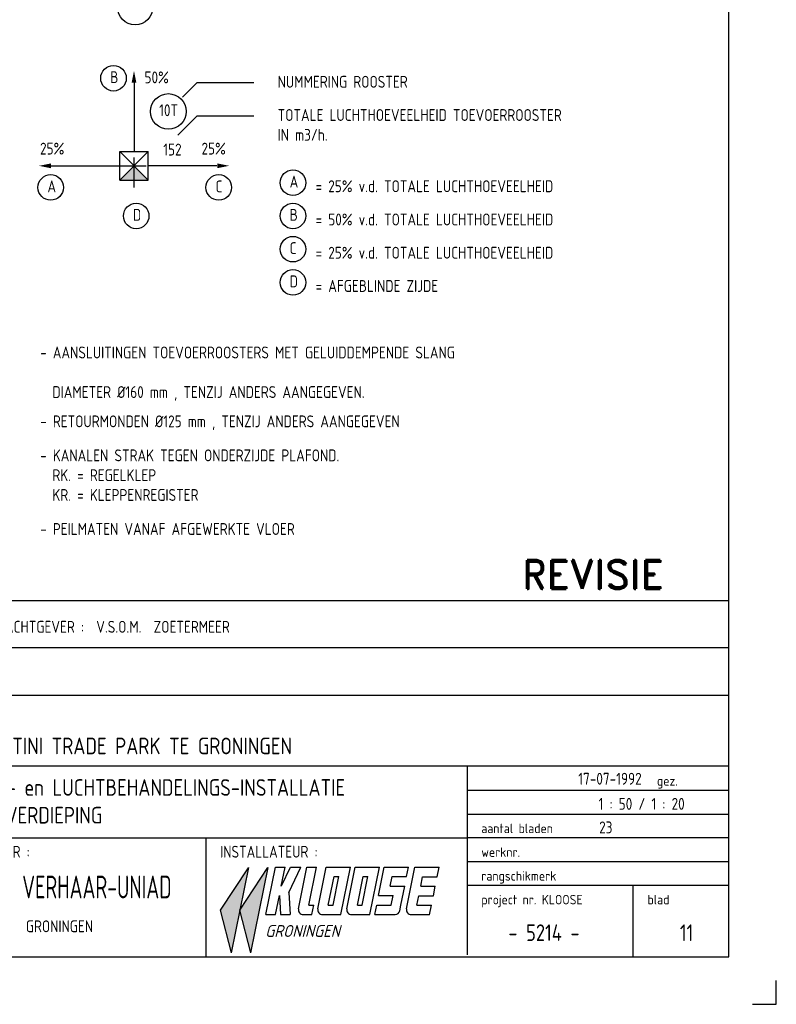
# Model space of a CAD drawing. Extents: x -257677 to 221252, y -185516 to 120782.
# Tile 82 of 171: x 44130 to 52096, y -132911 to -122545. Entities that reach past the tile are written whole.
import ezdxf

# ---------------------------------------------------------------- set-up
doc = ezdxf.new("R2010")
doc.units = 0
doc.header["$LTSCALE"] = 50
doc.linetypes.add('HIDDEN', pattern=[9.525, 6.35, -3.175])
doc.layers.get('0').update_dxf_attribs({"linetype": 'CONTINUOUS'})
for name, color, linetype in [('57LB', 4, 'CONTINUOUS'), ('BOUWTEKST', 2, 'CONTINUOUS'), ('KADER', 7, 'CONTINUOUS')]:
    doc.layers.add(name, color=color, linetype=linetype)
doc.styles.add('ISO', font='iso', dxfattribs={"width": 0.7})
doc.styles.add('ISO25', font='ISO', dxfattribs={"width": 0.9})
doc.styles.add('ISO35', font='ISO', dxfattribs={"width": 0.9})
doc.styles.add('KLOOSE', font='iso', dxfattribs={"oblique": 15, "height": 2.5})
doc.styles.add('ROMAND', font='romand', dxfattribs={"height": 300})
doc.styles.add('VU', font='iso', dxfattribs={"height": 0.2})

# ---------------------------------------------------------------- blocks, each defined once
blk = doc.blocks.new('KADERA0')
at = {"layer": 'KADER', "color": 4}
for p, q in [((1179, 10), (1179, 831)), ((25, 10), (1179, 10))]:
    blk.add_line(p, q, dxfattribs=at)
at = {"layer": 'KADER', "color": 1}
for p, q in [((1189, 0), (1189, 5)), ((1184, 0), (1189, 0))]:
    blk.add_line(p, q, dxfattribs=at)
blk = doc.blocks.new('OHKLOOSE')
at = {"color": 1, "linetype": 'Continuous'}
for p, q in [((-43.97, 0.84), (-38.1, 9.82)), ((-41.64, -8.14), (-38.04, 9.86)), ((-39.89, 0.87), (-34.01, 9.86)), ((-37.56, -8.11), (-33.96, 9.89)), ((-41.66, -8.14), (-43.95, 0.86)), ((-37.57, -8.1), (-39.87, 0.9))]:
    blk.add_line(p, q, dxfattribs=at)
at = {"color": 2, "linetype": 'Continuous'}
for p, q in [((-34.42, -0.05), (-32.42, 9.95)), ((-32.42, 9.95), (-30.38, 9.95)), ((-31.18, 5.95), (-30.38, 9.95)), ((-31.15, 5.98), (-29.26, 9.94)), ((-29.61, 4.57), (-27.04, 9.95)), ((-29.26, 9.96), (-27.04, 9.96)), ((-27.55, 1.15), (-25.79, 9.95)), ((-25.79, 9.95), (-23.75, 9.95)), ((-25.35, 1.95), (-23.75, 9.95)), ((-23.47, 1.15), (-21.71, 9.95)), ((-21.71, 9.95), (-16.61, 9.95)), ((-18.61, -0.05), (-16.61, 9.95)), ((-17.36, 1.15), (-15.6, 9.95)), ((-15.6, 9.95), (-10.5, 9.95)), ((-12.5, -0.05), (-10.5, 9.95)), ((-10.68, 3.95), (-9.48, 9.95)), ((-9.48, 9.95), (-4.38, 9.95)), ((-4.8, 1.15), (-3.04, 9.95)), ((-4.78, 7.95), (-4.38, 9.95)), ((-3.04, 9.95), (2.08, 9.95)), ((1.65, 7.9), (2.05, 9.9)), ((-21.27, 1.95), (-20.07, 7.95)), ((-20.25, 1.95), (-19.05, 7.95)), ((-20.07, 7.95), (-19.05, 7.95)), ((-15.16, 1.95), (-13.96, 7.95)), ((-14.14, 1.95), (-12.94, 7.95)), ((-13.96, 7.95), (-12.94, 7.95)), ((-8.24, 5.95), (-7.84, 7.95)), ((-7.84, 7.95), (-4.78, 7.95)), ((-1.81, 5.9), (-1.41, 7.9)), ((-1.41, 7.9), (1.65, 7.9)), ((-29.61, 4.57), (-29.34, -0.05)), ((-8.24, 5.95), (-5.18, 5.95)), ((-5.98, 1.95), (-5.18, 5.95)), ((-1.81, 5.9), (1.25, 5.9)), ((0.85, 3.9), (1.25, 5.9)), ((-32.38, -0.05), (-31.58, 3.95)), ((-31.58, 3.95), (-31.34, -0.05)), ((-10.68, 3.95), (-7.62, 3.95)), ((-8.02, 1.95), (-7.62, 3.95)), ((-2.61, 1.9), (-2.21, 3.9)), ((-2.21, 3.9), (0.85, 3.9)), ((-25.35, 1.95), (-24.33, 1.95)), ((-24.73, -0.05), (-24.33, 1.95)), ((-21.27, 1.95), (-20.25, 1.95)), ((-15.16, 1.95), (-14.14, 1.95)), ((-11.48, -0.05), (-11.08, 1.95)), ((-11.08, 1.95), (-8.02, 1.95)), ((-6.22, 0.76), (-5.98, 1.95)), ((-2.61, 1.9), (0.45, 1.9)), ((0.05, -0.1), (0.45, 1.9)), ((-34.42, -0.05), (-32.38, -0.05)), ((-31.34, -0.05), (-29.34, -0.05)), ((-26.57, -0.05), (-24.73, -0.05)), ((-22.49, -0.05), (-18.61, -0.05)), ((-16.38, -0.05), (-12.5, -0.05)), ((-11.48, -0.05), (-7.2, -0.05)), ((-3.82, -0.05), (0.06, -0.05))]:
    blk.add_line(p, q, dxfattribs=at)
for centre, start, end in [((-26.57, 0.95), 168.6901, 270), ((-22.49, 0.95), 168.6901, 270), ((-16.38, 0.95), 168.6901, 270), ((-7.2, 0.95), 270, 348.6901), ((-3.82, 0.95), 168.6901, 270)]:
    blk.add_arc(centre, 1, start, end, dxfattribs=at)
at = {"color": 1, "linetype": 'Continuous'}
for points in [[(-41.66, -8.14), (-43.91, 0.85), (-38.08, 9.74)], [(-37.57, -7.9), (-39.81, 0.94), (-34.02, 9.79)]]:
    blk.add_solid(points, dxfattribs=at)
at = {"color": 2, "linetype": 'Continuous', "style": 'KLOOSE', "oblique": 15}
blk.add_text('GRONINGEN', height=2.5, dxfattribs=at).set_placement((-34.56, -4.76))
blk = doc.blocks.new('SNARF')
at = {"color": 4}
blk.add_line((-5488, 2507), (-5488, -6), dxfattribs=at)
at = {"xscale": 100, "yscale": 100, "zscale": 100}
blk.add_blockref('OHKLOOSE', (-784, 891), dxfattribs=at)
at = {"color": 2, "linetype": 'Continuous', "style": 'ISO25', "width": 0.9}
for s, p in [('ADVISEUR :', (-10641, 2084)), ('INSTALLATEUR :', (-5189, 2084)), ('GRONINGEN', (-9280, 514))]:
    blk.add_text(s, height=250, dxfattribs=at).set_placement(p)
at = {"layer": 'KADER', "color": 3, "style": 'ISO', "width": 0.7}
blk.add_text('VERHAAR-UNIAD', height=480, dxfattribs=at).set_placement((-9357, 1226))

msp = doc.modelspace()

# ---------------------------------------------------------------- linework, layer by layer
at = {"layer": '57LB', "color": 2, "linetype": 'Continuous'}
for p, q in [((45334.26427, -123210.44038), (45334.26427, -123933.07633)), ((45184.26427, -123933.07633), (45484.26427, -123933.07633)), ((45184.26427, -124233.07633), (45184.26427, -123933.07633)), ((45481.94164, -123933.07633), (45184.26427, -124233.07633)), ((45184.26427, -123933.07633), (45484.26427, -124233.07633)), ((45484.26427, -124233.07633), (45484.26427, -123933.07633)), ((44461.33433, -124083.07633), (45183.97028, -124083.07633)), ((46206.90022, -124083.07633), (45484.26427, -124083.07633)), ((45184.26427, -124233.07633), (45484.26427, -124233.07633))]:
    msp.add_line(p, q, dxfattribs=at)
at = {"layer": '57LB', "color": 1, "linetype": 'HIDDEN'}
for p, q in [((45334.26427, -124312.52615), (45334.26427, -123857.80187)), ((45144.26402, -124083.07633), (45559.92148, -124083.07633))]:
    msp.add_line(p, q, dxfattribs=at)
at = {"layer": '57LB', "color": 2, "linetype": 'Continuous'}
for points in [[(45309.0711, -123207.61732), (45359.0711, -123207.61732), (45334.0711, -123082.61732)], [(44458.51127, -124057.88317), (44458.51127, -124107.88317), (44333.51127, -124082.88317)], [(46209.72328, -124057.88317), (46209.72328, -124107.88317), (46334.72328, -124082.88317)], [(45184.26427, -124233.07633), (45484.26427, -124233.07633), (45334.26427, -124083.07633)]]:
    msp.add_solid(points, dxfattribs=at)
at = {"layer": 'KADER', "color": 1, "linetype": 'Continuous'}
for p, q in [((45995.99204, -123210.66888), (45845.99204, -123360.66888)), ((46595.99204, -123210.66888), (45995.99204, -123210.66888)), ((45995.99204, -123560.66888), (45795.99204, -123760.66888)), ((46595.99204, -123560.66888), (45995.99204, -123560.66888))]:
    msp.add_line(p, q, dxfattribs=at)
at = {"layer": 'KADER', "color": 4}
for p, q in [((43344.06741, -128658.75948), (51590.04648, -128658.75948)), ((43344.06741, -129154.45839), (51590.04648, -129154.45839)), ((43344.06741, -129655.28418), (51590.04648, -129655.28418)), ((43356.90084, -130399.58446), (51590.04648, -130399.58446)), ((48843.18998, -132390.27233), (48843.18998, -130399.58446)), ((43344.06741, -131157.76153), (48843.18998, -131157.76153))]:
    msp.add_line(p, q, dxfattribs=at)
at = {"layer": 'KADER', "color": 1}
for p, q in [((51590.04648, -130658.75948), (48840.04648, -130658.75948)), ((48840.04648, -130908.75948), (51590.04648, -130908.75948)), ((51590.04648, -131158.75948), (48840.04648, -131158.75948)), ((48840.04648, -131408.75948), (51590.04648, -131408.75948)), ((51590.04648, -131658.75948), (48840.04648, -131658.75948)), ((50590.04648, -132408.75948), (50590.04648, -131658.75948))]:
    msp.add_line(p, q, dxfattribs=at)
at = {"layer": 'KADER', "color": 2, "linetype": 'Continuous'}
for centre in [(45345.99204, -122410.66888), (45695.99204, -123510.66888)]:
    msp.add_circle(centre, 187.5, dxfattribs=at)
at = {"layer": 'KADER', "color": 1, "linetype": 'Continuous'}
for centre in [(45118.07898, -123160.66888), (44457.12584, -124310.66888), (46226.2948, -124310.66888), (47007.12584, -124260.66888), (45357.12584, -124610.66888), (47007.12584, -124610.66888), (47007.12584, -124960.66888), (47007.12584, -125310.66888)]:
    msp.add_circle(centre, 134.62912, dxfattribs=at)

# ---------------------------------------------------------------- block references
at = {"layer": 'KADER', "color": 2, "linetype": 'Continuous', "xscale": 50, "yscale": 50, "zscale": 50}
msp.add_blockref('KADERA0', (-7354.00796, -132910.66888), dxfattribs=at)
at = {"layer": 'KADER', "linetype": 'Continuous', "xscale": 0.5, "yscale": 0.5, "zscale": 0.5}
msp.add_blockref('SNARF', (48835.24993, -132408.75948), dxfattribs=at)

# ---------------------------------------------------------------- texts
at = {"layer": '57LB', "color": 2, "linetype": 'Continuous', "style": 'ISO25', "width": 0.9}
for s, p in [('50%%%', (45444.59039, -123214.33538)), ('25%%%', (44344.59039, -123964.33538)), ('152', (45641.81692, -123974.44995)), ('25%%%', (46044.59039, -123964.33538))]:
    msp.add_text(s, height=125, dxfattribs=at).set_placement(p)
at = {"layer": 'BOUWTEKST', "linetype": 'Continuous', "style": 'ROMAND'}
msp.add_text('REVISIE', height=300, dxfattribs=at).set_placement((49420.99204, -128535.66888))
at = {"layer": 'KADER', "color": 2, "linetype": 'Continuous', "style": 'ISO25', "width": 0.9}
for s, p in [('B', (45083.41166, -123212.13152)), ('NUMMERING ROOSTER', (46845.99204, -123260.66888)), ('10T', (45598.4448, -123560.66888)), ('TOTALE LUCHTHOEVEELHEID TOEVOERROOSTER', (46845.99204, -123610.66888)), ('IN m3/h.', (46845.99204, -123819.00221)), ('A', (44422.45852, -124362.13152)), ('C', (46191.62747, -124362.13152)), ('A', (46972.45852, -124312.13152)), ('= 25%%% v.d. TOTALE LUCHTHOEVEELHEID', (47245.99204, -124360.66888)), ('D', (45322.45852, -124662.13152)), ('B', (46972.45852, -124662.13152)), ('= 50%%% v.d. TOTALE LUCHTHOEVEELHEID', (47245.99204, -124710.66888)), ('C', (46972.45852, -125012.13152)), ('= 25%%% v.d. TOTALE LUCHTHOEVEELHEID', (47245.99204, -125060.66888)), ('D', (46972.45852, -125362.13152)), ('= AFGEBLINDE ZIJDE', (47245.99204, -125410.66888)), ('- AANSLUITINGEN TOEVOERROOSTERS MET GELUIDDEMPENDE SLANG', (44345.99204, -126110.66888)), ('  DIAMETER %%C160 mm , TENZIJ ANDERS AANGEGEVEN.', (44345.99204, -126527.33554)), ('- RETOURMONDEN %%C125 mm , TENZIJ ANDERS AANGEGEVEN', (44345.99204, -126835.66888)), ('- KANALEN STRAK TEGEN ONDERZIJDE PLAFOND.', (44345.99204, -127194.00221)), ('  RK. = REGELKLEP', (44345.99204, -127402.33554)), ('  KR. = KLEPPENREGISTER', (44345.99204, -127610.66888)), ('- PEILMATEN VANAF AFGEWERKTE VLOER', (44345.99204, -127969.00221)), ('OPDRACHTGEVER :  V.S.O.M.  ZOETERMEER', (43634.38405, -128998.69005)), ('17-07-1992', (50011.03184, -130598.44282)), ('1 : 50 / 1 : 20', (50224.89311, -130862.787)), ('23', (50230.8526, -131110.62413))]:
    msp.add_text(s, height=125, dxfattribs=at).set_placement(p)
at = {"layer": 'KADER', "color": 3, "linetype": 'Continuous', "style": 'ISO35', "width": 0.9}
for s, p in [('MARTINI TRADE PARK TE GRONINGEN', (43670.00642, -130278.10097)), ('C.V.- en LUCHTBEHANDELINGS-INSTALLATIE', (43681.88054, -130715.48363)), ('4e VERDIEPING', (43681.88054, -131007.15029)), ('- 5214 -', (49275.39648, -132244.13544)), ('11', (51080.89917, -132244.13544))]:
    msp.add_text(s, height=175, dxfattribs=at).set_placement(p)
at = {"layer": 'KADER', "color": 1, "style": 'VU'}
for s, p in [('gez. ', (50840.04648, -130608.75948)), ('aantal bladen', (48990.04648, -131108.75948)), ('werknr.', (48990.04648, -131358.75948)), ('rangschikmerk', (48990.04648, -131608.75948)), ('project nr. KLOOSE', (48990.04648, -131858.75948)), ('blad', (50740.04648, -131858.75948))]:
    msp.add_text(s, height=100, dxfattribs=at).set_placement(p)

doc.saveas('drawing.dxf')
